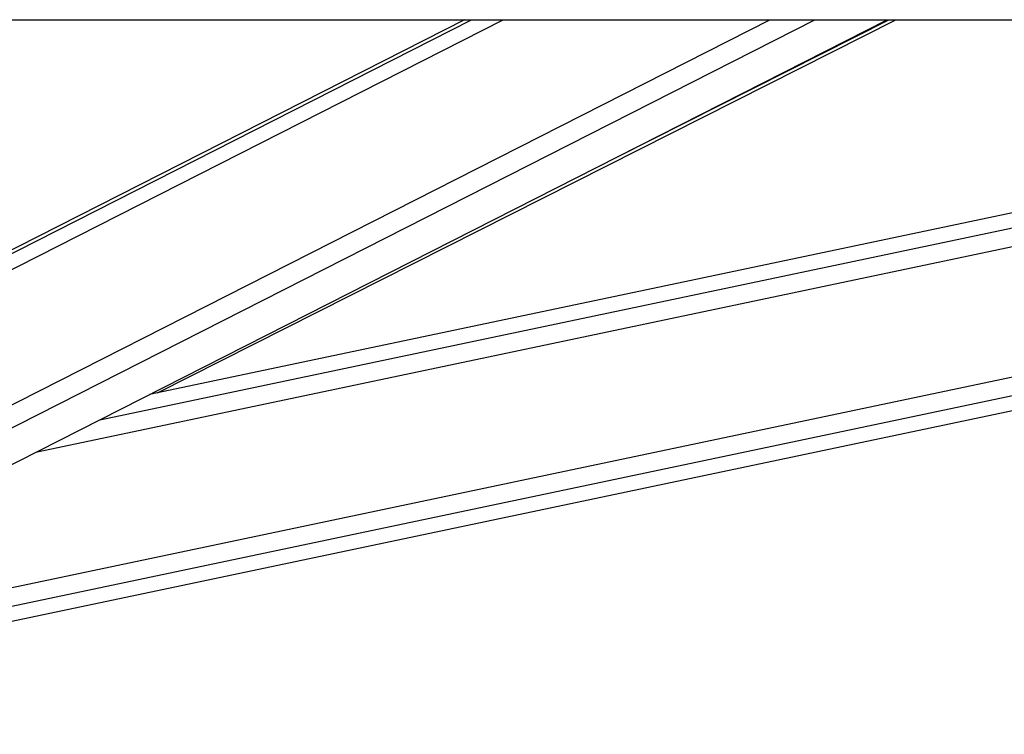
# Model space of a CAD drawing. Header units: millimetres. Extents: x 20 to 19631, y 28 to 16288.
# Tile 59 of 124: x 9113 to 9378, y 6420 to 6612. Entities that reach past the tile are written whole.
import ezdxf

# ---------------------------------------------------------------- set-up
doc = ezdxf.new("R2010")
doc.units = ezdxf.units.MM
doc.header["$LTSCALE"] = 2
doc.layers.add('COMPONENT_GEOMETRY', color=7, linetype='Continuous')
doc.styles.add('SLDTEXTSTYLE0', font='TXT', dxfattribs={"width": 0.75})
doc.dimstyles.new('SLDDIMSTYLE1', dxfattribs={"dimtxt": 100, "dimasz": 6.604, "dimexe": 0, "dimexo": 0.0625, "dimgap": 25, "dimtad": 0, "dimtih": 1, "dimtoh": 1, "dimdec": 1, "dimrnd": 1e-09, "dimzin": 12, "dimdsep": 46, "dimtxsty": 'SLDTEXTSTYLE0', "dimsah": 1, "dimcen": 0.09, "dimadec": 0, "dimazin": 3, "dimtfac": 1, "dimtdec": 1, "dimtofl": 0, "dimtmove": 0, "dimatfit": 3, "dimfxl": 1, "dimfrac": 2, "dimtolj": 1, "dimtzin": 12, "dimarcsym": 0})

# ---------------------------------------------------------------- blocks, each defined once
blk = doc.blocks.new('_D_4')
at = {"layer": 'COMPONENT_GEOMETRY', "color": 7}
for p, q in [((10221.03, 6612.47), (10221.03, 4529.82)), ((10020.96, 4509.51), (9990.49, 4509.51)), ((9990.49, 4509.51), (9990.49, 4350.76)), ((10421.1, 4509.51), (10451.57, 4509.51)), ((10451.57, 4509.51), (10451.57, 4350.76)), ((9990.49, 4350.76), (10020.96, 4350.76)), ((10451.57, 4350.76), (10421.1, 4350.76)), ((10221.03, 2118.49), (10221.03, 4201.14)), ((6365.47, 2118.49), (10227.38, 2118.49))]:
    blk.add_line(p, q, dxfattribs=at)
for points in [[(10221.03, 6612.47), (10220.01, 6605.86), (10222.04, 6605.86)], [(10221.03, 2118.49), (10222.04, 2125.1), (10220.01, 2125.1)]]:
    blk.add_solid(points, dxfattribs=at)
at = {"layer": 'COMPONENT_GEOMETRY', "color": 7, "char_height": 100, "attachment_point": 1, "style": 'SLDTEXTSTYLE0'}
for s, insert in [('7\'4.46"', (10020.96, 4479.66)), ('2247mm', (9948.25, 4330.05))]:
    blk.add_mtext(s, dxfattribs=dict(at, insert=insert))

msp = doc.modelspace()

# ---------------------------------------------------------------- linework, layer by layer
at = {"color": 7, "linetype": 'Continuous', "lineweight": 25}
for p, q in [((8895.3, 6612.47), (11435.2, 6612.47)), ((9232.26, 6612.47), (8990.18, 6489.45)), ((9011.92, 6442.67), (9346.06, 6612.47)), ((9050.02, 6437.9), (9879.25, 6612.47)), ((9626.82, 6612.47), (9147.48, 6511.56)), ((9149.68, 6512.02), (9348.4, 6612.47))]:
    msp.add_line(p, q, dxfattribs=at)
at = {"color": 8, "linetype": 'Continuous', "lineweight": 25}
for p, q in [((8986.33, 6482.22), (9242.64, 6612.47)), ((8986.97, 6486.86), (9234.16, 6612.47)), ((8994.55, 6449.9), (9314.47, 6612.47)), ((8997.54, 6445.26), (9326.59, 6612.47)), ((9048.2, 6446.56), (9836.31, 6612.47)), ((9049.22, 6441.74), (9860.23, 6612.47)), ((9117.25, 6496.2), (9669.56, 6612.47)), ((9134.15, 6504.78), (9645.68, 6612.47)), ((9273.42, 6575.56), (9346.45, 6612.47))]:
    msp.add_line(p, q, dxfattribs=at)

# ---------------------------------------------------------------- dimensions: what is measured, and where the dimension line sits
at = {"layer": 'COMPONENT_GEOMETRY', "color": 7}
dim = msp.add_linear_dim(base=(10221.03, 6612.47), p1=(6362.93, 2118.49), p2=(11463.96, 6612.47), angle=90, dimstyle='SLDDIMSTYLE1', dxfattribs=at)
dim.commit()
dim.dimension.update_dxf_attribs({"geometry": '_D_4', "text_midpoint": (10221.03, 4365.48), "dimtype": 160})

doc.saveas('drawing.dxf')
